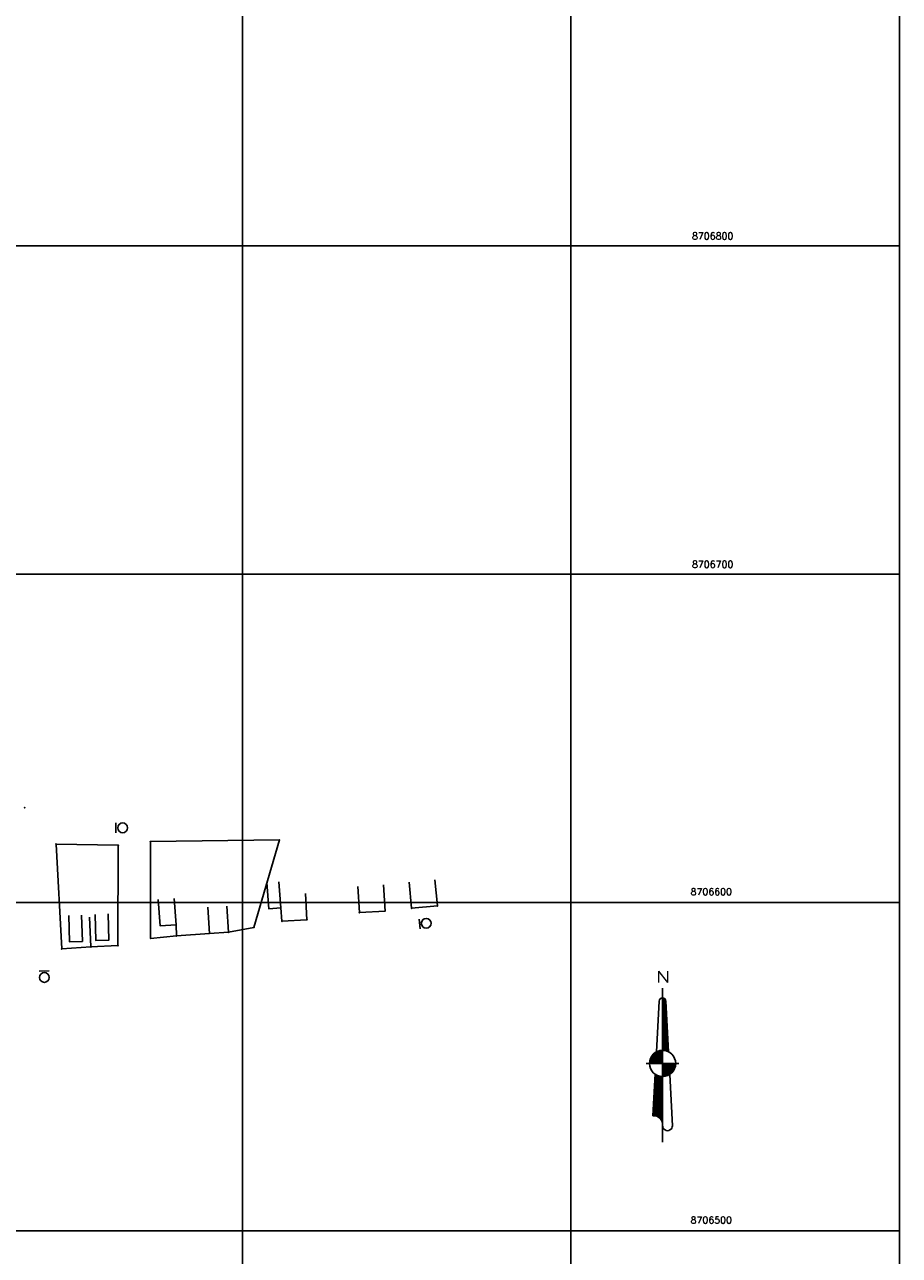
# Model space of a CAD drawing. Header units: millimetres. Extents: x 196436 to 199900, y 8705373 to 8708636.
# Tile 72 of 92: x 198734 to 199000, y 8706493 to 8706867. Entities that reach past the tile are written whole.
import ezdxf
from ezdxf.enums import TextEntityAlignment as Align

# ---------------------------------------------------------------- set-up
doc = ezdxf.new("R2010")
doc.units = ezdxf.units.MM
doc.header["$LTSCALE"] = 5
for name, color, linetype in [('CASA', 6, 'Continuous'), ('CERCA', 3, 'CERCA_LINE'), ('MALHA', 9, 'Continuous'), ('NORTE', 7, 'Continuous'), ('PL', 23, 'Continuous'), ('TXT_COORD', 3, 'Continuous')]:
    doc.layers.add(name, color=color, linetype=linetype)
doc.styles.add('AG6', font='ROMANS.SHX', dxfattribs={"width": 1.3, "height": 3})
doc.styles.add('GEOSIS', font='ROMANS.SHX')
doc.linetypes.add('CERCA_LINE', pattern='A,0.5,-0.2,["X",Standard,S=0.1,R=0,X=-0.1,Y=-0.05],-0.25', length=0.95)

# ---------------------------------------------------------------- blocks, each defined once
blk = doc.blocks.new('*X30')
at = {"color": 0}
for p, q in [((9739.61, 10071.95), (9739.72, 10072.06)), ((9739.61, 10071.59), (9740, 10071.99)), ((9739.61, 10071.24), (9740.22, 10071.85)), ((9740.62, 10070.74), (9739.61, 10071.76)), ((9739.61, 10070.88), (9740.4, 10071.68)), ((9739.61, 10070.53), (9740.53, 10071.45)), ((9740.64, 10070.37), (9739.61, 10071.41)), ((9739.61, 10070.18), (9740.6, 10071.17)), ((9740.66, 10070), (9739.61, 10071.05)), ((9739.61, 10069.82), (9740.62, 10070.84)), ((9740.68, 10069.62), (9739.61, 10070.7)), ((9739.61, 10069.47), (9740.64, 10070.5)), ((9740.7, 10069.25), (9739.61, 10070.34)), ((9739.61, 10069.12), (9740.65, 10070.16)), ((9740.72, 10068.88), (9739.61, 10069.99)), ((9739.61, 10068.76), (9740.67, 10069.83)), ((9740.74, 10068.5), (9739.61, 10069.64)), ((9739.61, 10068.41), (9740.69, 10069.49)), ((9740.76, 10068.13), (9739.61, 10069.28)), ((9739.61, 10068.06), (9740.71, 10069.16)), ((9740.78, 10067.76), (9739.61, 10068.93)), ((9740.6, 10071.11), (9739.65, 10072.07)), ((9740.41, 10071.66), (9740.2, 10071.87)), ((9739.61, 10067.7), (9740.72, 10068.82)), ((9740.8, 10067.38), (9739.61, 10068.58)), ((9739.61, 10067.35), (9740.74, 10068.49)), ((9740.82, 10067.01), (9739.61, 10068.22)), ((9739.61, 10067), (9740.76, 10068.15)), ((9740.84, 10066.64), (9739.61, 10067.87)), ((9739.61, 10066.64), (9740.78, 10067.81)), ((9740.86, 10066.26), (9739.61, 10067.52)), ((9739.61, 10066.29), (9740.79, 10067.48)), ((9740.88, 10065.89), (9739.61, 10067.16)), ((9739.61, 10065.94), (9740.81, 10067.14)), ((9739.61, 10065.58), (9740.83, 10066.81)), ((9740.9, 10065.52), (9739.61, 10066.81)), ((9739.61, 10065.23), (9740.85, 10066.47)), ((9740.92, 10065.14), (9739.61, 10066.46)), ((9739.61, 10064.87), (9740.86, 10066.13)), ((9740.94, 10064.77), (9739.61, 10066.1)), ((9739.61, 10064.52), (9740.88, 10065.8)), ((9740.96, 10064.4), (9739.61, 10065.75)), ((9739.61, 10064.17), (9740.9, 10065.46)), ((9740.98, 10064.02), (9739.61, 10065.39)), ((9739.61, 10063.81), (9740.92, 10065.13)), ((9741, 10063.65), (9739.61, 10065.04)), ((9739.61, 10063.46), (9740.94, 10064.79)), ((9741.02, 10063.28), (9739.61, 10064.69)), ((9739.61, 10063.11), (9740.95, 10064.45)), ((9741.03, 10062.9), (9739.61, 10064.33)), ((9739.61, 10062.75), (9740.97, 10064.12)), ((9741.05, 10062.53), (9739.61, 10063.98)), ((9739.61, 10062.4), (9740.99, 10063.78)), ((9741.07, 10062.16), (9739.61, 10063.63)), ((9739.61, 10062.05), (9741.01, 10063.45)), ((9741.09, 10061.79), (9739.61, 10063.27)), ((9739.61, 10061.69), (9741.02, 10063.11)), ((9741.11, 10061.41), (9739.61, 10062.92)), ((9739.61, 10061.34), (9741.04, 10062.78)), ((9741.13, 10061.04), (9739.61, 10062.57)), ((9739.61, 10060.99), (9741.06, 10062.44)), ((9741.15, 10060.67), (9739.61, 10062.21)), ((9739.61, 10060.63), (9741.08, 10062.1)), ((9741.17, 10060.29), (9739.61, 10061.86)), ((9739.61, 10060.28), (9741.09, 10061.77)), ((9741.19, 10059.92), (9739.61, 10061.51)), ((9739.61, 10059.92), (9741.11, 10061.43)), ((9741.21, 10059.55), (9739.61, 10061.15)), ((9739.61, 10059.57), (9741.13, 10061.1)), ((9741.23, 10059.17), (9739.61, 10060.8)), ((9739.61, 10059.22), (9741.15, 10060.76)), ((9741.25, 10058.8), (9739.61, 10060.45)), ((9739.61, 10058.86), (9741.17, 10060.42)), ((9739.61, 10058.51), (9741.18, 10060.09)), ((9741.27, 10058.43), (9739.61, 10060.09)), ((9739.61, 10058.16), (9741.2, 10059.75)), ((9741.29, 10058.05), (9739.61, 10059.74)), ((9739.61, 10057.8), (9741.22, 10059.42)), ((9741.31, 10057.68), (9739.61, 10059.38)), ((9739.61, 10057.45), (9741.24, 10059.08)), ((9741.33, 10057.31), (9739.61, 10059.03)), ((9739.61, 10057.1), (9741.25, 10058.74)), ((9741.35, 10056.93), (9739.61, 10058.68)), ((9739.61, 10056.74), (9741.27, 10058.41)), ((9741.37, 10056.56), (9739.61, 10058.32)), ((9739.61, 10056.39), (9741.29, 10058.07)), ((9741.39, 10056.19), (9739.61, 10057.97)), ((9741.41, 10055.81), (9739.61, 10057.62)), ((9739.64, 10056.07), (9741.31, 10057.74)), ((9741.09, 10055.78), (9739.61, 10057.26)), ((9740.56, 10055.95), (9739.61, 10056.91)), ((9740.13, 10056.03), (9739.61, 10056.56)), ((9739.74, 10056.06), (9739.61, 10056.2)), ((9739.97, 10056.05), (9741.32, 10057.4)), ((9740.29, 10056.01), (9741.34, 10057.07)), ((9740.58, 10055.95), (9741.36, 10056.73)), ((9740.85, 10055.87), (9741.38, 10056.39)), ((9741.11, 10055.77), (9741.4, 10056.06)), ((9741.36, 10055.66), (9741.41, 10055.72)), ((9737.06, 10043.94), (9739.61, 10046.49)), ((9737.08, 10044.31), (9739.61, 10046.84)), ((9737.1, 10044.69), (9739.61, 10047.2)), ((9737.12, 10045.06), (9739.61, 10047.55)), ((9737.14, 10045.44), (9739.61, 10047.9)), ((9737.16, 10045.81), (9739.42, 10048.07)), ((9737.18, 10046.19), (9739.09, 10048.1)), ((9737.21, 10046.56), (9738.79, 10048.15)), ((9739.61, 10044.18), (9737.21, 10046.58)), ((9737.23, 10046.94), (9738.51, 10048.22)), ((9739.61, 10044.54), (9737.23, 10046.92)), ((9739.61, 10044.89), (9737.24, 10047.25)), ((9737.25, 10047.31), (9738.24, 10048.31)), ((9739.61, 10045.24), (9737.26, 10047.58)), ((9737.27, 10047.69), (9737.99, 10048.41)), ((9739.61, 10045.6), (9737.28, 10047.92)), ((9737.29, 10048.06), (9737.75, 10048.52)), ((9739.61, 10045.95), (9737.3, 10048.25)), ((9737.31, 10048.44), (9737.52, 10048.65)), ((9739.61, 10046.3), (9737.32, 10048.59)), ((9739.61, 10046.66), (9737.73, 10048.54)), ((9739.61, 10047.01), (9738.34, 10048.27)), ((9739.61, 10047.36), (9738.82, 10048.14)), ((9739.61, 10047.72), (9739.24, 10048.08)), ((9736.82, 10039.81), (9739.61, 10042.6)), ((9736.84, 10040.19), (9739.61, 10042.95)), ((9736.86, 10040.56), (9739.61, 10043.31)), ((9736.88, 10040.94), (9739.61, 10043.66)), ((9736.91, 10041.31), (9739.61, 10044.01)), ((9736.93, 10041.69), (9739.61, 10044.37)), ((9736.95, 10042.06), (9739.61, 10044.72)), ((9736.97, 10042.44), (9739.61, 10045.08)), ((9739.61, 10039.94), (9736.98, 10042.57)), ((9736.99, 10042.81), (9739.61, 10045.43)), ((9739.61, 10040.29), (9737, 10042.9)), ((9737.01, 10043.19), (9739.61, 10045.78)), ((9739.61, 10040.65), (9737.01, 10043.24)), ((9737.03, 10043.56), (9739.61, 10046.14)), ((9739.61, 10041), (9737.03, 10043.57)), ((9739.61, 10041.35), (9737.05, 10043.91)), ((9739.61, 10041.71), (9737.07, 10044.24)), ((9739.61, 10042.06), (9737.09, 10044.57)), ((9739.61, 10042.41), (9737.11, 10044.91)), ((9739.61, 10042.77), (9737.13, 10045.24)), ((9739.61, 10043.12), (9737.15, 10045.58)), ((9739.61, 10043.47), (9737.17, 10045.91)), ((9739.61, 10043.83), (9737.19, 10046.25)), ((9736.61, 10036.07), (9739.61, 10039.07)), ((9736.63, 10036.44), (9739.61, 10039.42)), ((9736.65, 10036.81), (9739.61, 10039.77)), ((9736.67, 10037.19), (9739.61, 10040.13)), ((9736.69, 10037.56), (9739.61, 10040.48)), ((9736.71, 10037.94), (9739.61, 10040.83)), ((9736.73, 10038.31), (9739.61, 10041.19)), ((9736.76, 10038.69), (9739.61, 10041.54)), ((9739.61, 10036.05), (9736.77, 10038.89)), ((9736.78, 10039.06), (9739.61, 10041.89)), ((9739.61, 10036.4), (9736.79, 10039.22)), ((9736.8, 10039.44), (9739.61, 10042.25)), ((9739.61, 10036.76), (9736.8, 10039.56)), ((9739.61, 10037.11), (9736.82, 10039.89)), ((9739.61, 10037.46), (9736.84, 10040.23)), ((9739.61, 10037.82), (9736.86, 10040.56)), ((9739.61, 10038.17), (9736.88, 10040.9)), ((9739.61, 10038.52), (9736.9, 10041.23)), ((9739.61, 10038.88), (9736.92, 10041.56)), ((9739.61, 10039.23), (9736.94, 10041.9)), ((9739.61, 10039.59), (9736.96, 10042.23)), ((9736.75, 10036.08), (9736.61, 10036.21)), ((9737.1, 10036.08), (9736.63, 10036.55)), ((9737.52, 10036.02), (9736.65, 10036.88)), ((9738.05, 10035.84), (9736.67, 10037.22)), ((9739.61, 10034.64), (9736.69, 10037.55)), ((9739.61, 10034.99), (9736.71, 10037.89)), ((9739.61, 10035.34), (9736.73, 10038.22)), ((9739.61, 10035.7), (9736.75, 10038.55)), ((9736.98, 10036.08), (9739.61, 10038.71)), ((9737.3, 10036.06), (9739.61, 10038.36)), ((9737.6, 10036), (9739.61, 10038)), ((9737.87, 10035.91), (9739.61, 10037.65)), ((9738.11, 10035.81), (9739.61, 10037.3)), ((9738.34, 10035.68), (9739.61, 10036.94)), ((9738.55, 10035.54), (9739.61, 10036.59)), ((9738.74, 10035.38), (9739.61, 10036.24)), ((9738.92, 10035.2), (9739.61, 10035.88)), ((9739.08, 10035), (9739.61, 10035.53)), ((9739.22, 10034.79), (9739.61, 10035.18)), ((9739.35, 10034.57), (9739.61, 10034.82)), ((9739.61, 10034.28), (9739.37, 10034.51)), ((9739.45, 10034.32), (9739.61, 10034.47)), ((9739.54, 10034.05), (9739.61, 10034.12)), ((9739.61, 10033.93), (9739.56, 10033.98)), ((9739.6, 10033.75), (9739.61, 10033.76))]:
    blk.add_line(p, q, dxfattribs=at)
blk = doc.blocks.new('*X32')
at = {"color": 0}
for p, q in [((9739.61, 10048.26), (9743.42, 10052.07)), ((9739.61, 10048.61), (9743.06, 10052.07)), ((9739.61, 10048.96), (9742.71, 10052.07)), ((9739.61, 10049.32), (9742.35, 10052.07)), ((9739.61, 10049.67), (9742, 10052.07)), ((9739.61, 10050.03), (9741.65, 10052.07)), ((9739.61, 10050.38), (9741.29, 10052.07)), ((9739.61, 10050.73), (9740.94, 10052.07)), ((9739.61, 10051.09), (9740.59, 10052.07)), ((9739.61, 10051.44), (9740.23, 10052.07)), ((9739.61, 10051.79), (9739.88, 10052.07)), ((9742.38, 10049.19), (9739.61, 10051.96)), ((9742.19, 10049.02), (9739.61, 10051.61)), ((9742, 10048.86), (9739.61, 10051.25)), ((9741.78, 10048.73), (9739.61, 10050.9)), ((9741.56, 10048.59), (9739.61, 10050.55)), ((9741.34, 10048.46), (9739.61, 10050.19)), ((9739.78, 10048.08), (9743.6, 10051.9)), ((9742.55, 10049.37), (9739.85, 10052.07)), ((9740.17, 10048.12), (9743.56, 10051.5)), ((9742.71, 10049.56), (9740.21, 10052.07)), ((9742.87, 10049.76), (9740.56, 10052.07)), ((9740.6, 10048.19), (9743.47, 10051.06)), ((9743.01, 10049.97), (9740.91, 10052.07)), ((9741.15, 10048.39), (9743.27, 10050.51)), ((9743.13, 10050.21), (9741.27, 10052.07)), ((9743.24, 10050.44), (9741.62, 10052.07)), ((9743.35, 10050.69), (9741.97, 10052.07)), ((9743.44, 10050.95), (9742.33, 10052.07)), ((9743.51, 10051.24), (9742.68, 10052.07)), ((9743.56, 10051.54), (9743.03, 10052.07)), ((9743.6, 10051.86), (9743.39, 10052.07)), ((9741.08, 10048.36), (9739.61, 10049.84)), ((9740.82, 10048.27), (9739.61, 10049.49)), ((9740.56, 10048.18), (9739.61, 10049.13)), ((9740.25, 10048.13), (9739.61, 10048.78)), ((9739.94, 10048.09), (9739.61, 10048.42)), ((9739.61, 10048.07), (9739.61, 10048.07)), ((9741.94, 10048.83), (9742.85, 10049.73))]:
    blk.add_line(p, q, dxfattribs=at)
blk = doc.blocks.new('*X31')
at = {"color": 0}
for p, q in [((9735.62, 10052.4), (9739.27, 10056.05)), ((9735.64, 10052.07), (9739.61, 10056.04)), ((9735.68, 10052.81), (9738.86, 10056)), ((9735.8, 10053.29), (9738.39, 10055.88)), ((9735.99, 10052.07), (9739.61, 10055.68)), ((9736.04, 10053.89), (9737.78, 10055.63)), ((9738.08, 10052.07), (9736.12, 10054.03)), ((9738.44, 10052.07), (9736.25, 10054.25)), ((9736.34, 10052.07), (9739.61, 10055.33)), ((9738.79, 10052.07), (9736.4, 10054.46)), ((9739.14, 10052.07), (9736.56, 10054.66)), ((9736.7, 10052.07), (9739.61, 10054.97)), ((9739.5, 10052.07), (9736.72, 10054.84)), ((9739.61, 10052.31), (9736.9, 10055.02)), ((9737.05, 10052.07), (9739.61, 10054.62)), ((9739.61, 10052.67), (9737.09, 10055.18)), ((9739.61, 10053.02), (9737.29, 10055.33)), ((9737.4, 10052.07), (9739.61, 10054.27)), ((9739.61, 10053.37), (9737.51, 10055.47)), ((9739.61, 10053.73), (9737.73, 10055.6)), ((9737.76, 10052.07), (9739.61, 10053.91)), ((9739.61, 10054.08), (9737.97, 10055.72)), ((9739.61, 10054.43), (9738.22, 10055.82)), ((9739.61, 10054.79), (9738.49, 10055.91)), ((9739.61, 10055.14), (9738.77, 10055.98)), ((9739.61, 10055.5), (9739.07, 10056.03)), ((9739.61, 10055.85), (9739.39, 10056.06)), ((9735.61, 10052.07), (9735.61, 10052.07)), ((9735.96, 10052.07), (9735.62, 10052.41)), ((9736.32, 10052.07), (9735.66, 10052.72)), ((9736.67, 10052.07), (9735.72, 10053.02)), ((9737.02, 10052.07), (9735.8, 10053.29)), ((9737.38, 10052.07), (9735.89, 10053.55)), ((9737.73, 10052.07), (9736, 10053.8)), ((9738.11, 10052.07), (9739.61, 10053.56)), ((9738.47, 10052.07), (9739.61, 10053.21)), ((9738.82, 10052.07), (9739.61, 10052.85)), ((9739.17, 10052.07), (9739.61, 10052.5)), ((9739.53, 10052.07), (9739.61, 10052.15))]:
    blk.add_line(p, q, dxfattribs=at)
blk = doc.blocks.new('N')
at = {"color": 6}
for points in [[(0, 93.75), (0, 0)], [(-1.99, 85.77), (-3.76, 54.91)], [(1.99, 85.77), (3.62, 54.99)], [(-9.97, 47.87), (9.97, 47.87)], [(-4.54, 41.31), (-5.98, 15.96)], [(4.34, 41.18), (5.98, 9.97)]]:
    blk.add_lwpolyline(points, dxfattribs=at)
for points in [[(-3.76, 54.91), (-1.99, 85.77, -0.381158), (0, 87.77), (0, 55.85)], [(0, 47.87), (0, 55.85, -1.24302)]]:
    blk.add_lwpolyline(points, format="xyb", dxfattribs=at)
blk.add_circle((0, 47.87), 7.98, dxfattribs=at)
for centre, radius, start, end in [((0, 85.77), 1.99, 360, 180), ((-5.36, 10.59), 5.4, 353.4071, 96.5929), ((2.99, 9.92), 2.99, 178.92052, 1.07948)]:
    blk.add_arc(centre, radius, start, end, dxfattribs=at)
at = {"color": 6, "xscale": 1.99468085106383, "yscale": 1.99468085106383, "zscale": 1.99468085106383, "rotation": 3.677058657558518e-12}
for name in ['*X30', '*X31', '*X32']:
    blk.add_blockref(name, (-19427.4, -20002.79), dxfattribs=at)
at = {"color": 4, "style": 'AG6', "width": 1.3}
blk.add_text('N', height=7, dxfattribs=at).set_placement((-4.03, 97.14))
blk = doc.blocks.new('A$C60D26755')
at = {"layer": 'NORTE', "xscale": 0.5, "yscale": 0.5, "zscale": 0.5}
blk.add_blockref('N', (4.99, 0), dxfattribs=at)
blk = doc.blocks.new('A$C45D41B80')
blk.add_blockref('A$C60D26755', (0, 0, -705.68))
blk = doc.blocks.new('PL')
at = {"layer": 'PL'}
blk.add_line((2.01, 1.49), (2.01, -1.49), dxfattribs=at)
blk.add_circle((0, 0), 1.49, dxfattribs=at)

msp = doc.modelspace()

# ---------------------------------------------------------------- linework, layer by layer
at = {"layer": 'CASA'}
for points in [[(198811.623, 8706598.353), (198807.946, 8706598.097), (198807.391, 8706606.078)], [(198811.623, 8706598.353), (198811.067, 8706606.334)], [(198774.319, 8706600.865), (198774.897, 8706592.886), (198779.72, 8706593.235), (198779.142, 8706601.214)], [(198747.037, 8706596.022), (198747.277, 8706588.025), (198751.225, 8706588.144), (198750.985, 8706596.141)], [(198755.069, 8706596.395), (198755.31, 8706588.398), (198759.258, 8706588.517), (198759.017, 8706596.513)], [(198795.244, 8706598.918), (198795.716, 8706590.932), (198789.9, 8706590.589), (198789.428, 8706598.575)]]:
    msp.add_lwpolyline(points, dxfattribs=at)
for p in [(198789.9, 8706590.587, 708.419), (198795.716, 8706590.931, 708.554)]:
    msp.add_point(p, dxfattribs=at)
at = {"layer": 'CERCA'}
for points in [[(198795.716, 8706590.932), (198803.468, 8706592.4), (198811.205, 8706619.073), (198771.904, 8706618.571), (198771.968, 8706589.045), (198779.824, 8706589.825), (198779.72, 8706593.235)], [(198762.046, 8706586.906), (198753.791, 8706586.482), (198744.917, 8706585.887), (198743.186, 8706617.807), (198762.115, 8706617.463), (198762.046, 8706586.906)], [(198850.724, 8706606.217), (198851.46, 8706598.251), (198859.299, 8706598.976), (198858.563, 8706606.942)], [(198842.915, 8706605.363), (198843.38, 8706597.377), (198835.578, 8706596.922), (198835.112, 8706604.908)], [(198819.103, 8706602.727), (198819.592, 8706594.742), (198811.955, 8706594.274), (198811.623, 8706598.353)], [(198753.791, 8706586.482), (198753.383, 8706595.495)], [(198779.824, 8706589.825), (198789.9, 8706590.589)]]:
    msp.add_lwpolyline(points, dxfattribs=at)
for p in [(198733.62, 8706628.867, 707.047), (198771.904, 8706618.569, 708.152), (198811.205, 8706619.072, 710.076), (198743.186, 8706617.806, 707.284), (198762.115, 8706617.461, 707.879), (198835.578, 8706596.92, 710.091), (198843.38, 8706597.375, 709.765), (198851.46, 8706598.25, 709.275), (198859.299, 8706598.974, 709.036), (198803.468, 8706592.399, 709.03), (198811.955, 8706594.273, 709.518), (198819.592, 8706594.74, 709.837), (198771.968, 8706589.044, 708.046), (198779.824, 8706589.824, 708.211), (198744.917, 8706585.886, 707.145), (198753.791, 8706586.48, 707.399), (198762.046, 8706586.905, 707.748)]:
    msp.add_point(p, dxfattribs=at)
at = {"layer": 'MALHA'}
for p, q in [((198800, 8708635.599), (198800, 8705384.785)), ((198800, 8708635.599), (198800, 8705384.785)), ((198900, 8708635.599), (198900, 8705384.785)), ((198900, 8708635.599), (198900, 8705384.785)), ((196441.61, 8706800), (199000, 8706800)), ((196441.61, 8706800), (199000, 8706800)), ((196441.61, 8706700), (199000, 8706700)), ((196441.61, 8706600), (199000, 8706600)), ((196441.61, 8706600), (199000, 8706600)), ((196441.61, 8706500), (199000, 8706500)), ((196441.61, 8706500), (199000, 8706500))]:
    msp.add_line(p, q, dxfattribs=at)
at = {"layer": 'MALHA', "color": 7}
msp.add_line((199000, 8708635.599), (199000, 8705384.785), dxfattribs=at)
msp.add_line((199000, 8708635.599), (199000, 8705384.785), dxfattribs=at)

# ---------------------------------------------------------------- block references
msp.add_blockref('A$C45D41B80', (198922.9, 8706527.044))
at = {"layer": 'PL'}
for p, rotation in [((198763.45, 8706622.742), 179.8449041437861), ((198855.903, 8706593.68), 186.508005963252), ((198739.64, 8706577.169, 707.575), 91.62580211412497)]:
    msp.add_blockref('PL', p, dxfattribs=dict(at, rotation=rotation))

# ---------------------------------------------------------------- texts
at = {"layer": 'TXT_COORD', "style": 'GEOSIS'}
for s, p in [('8706800', (198949.447, 8706801.327)), ('8706700', (198949.447, 8706701.327)), ('8706600', (198949.017, 8706601.584)), ('8706500', (198949.017, 8706501.584))]:
    msp.add_text(s, height=2.1, dxfattribs=at).set_placement(p, align=Align.BOTTOM_RIGHT)

doc.saveas('drawing.dxf')
